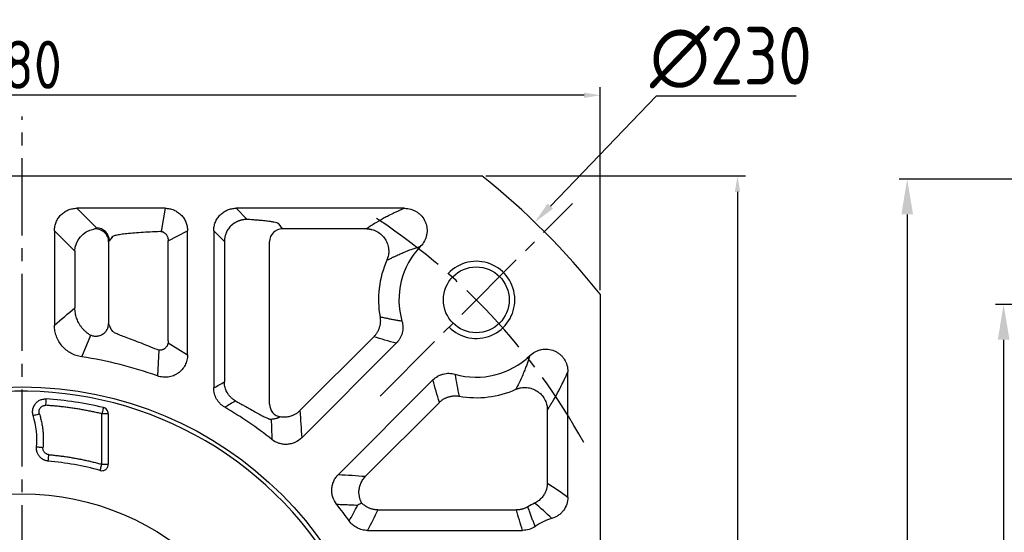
# Model space of a CAD drawing. Header units: millimetres. Extents: x 2152 to 3183, y 256 to 984.
# Tile 8 of 15: x 2353 to 2506, y 738 to 818. Entities that reach past the tile are written whole.
import ezdxf

# ---------------------------------------------------------------- set-up
doc = ezdxf.new("R2010")
doc.units = ezdxf.units.MM
doc.linetypes.add('点画线', pattern=[18, 12, -2, 2, -2])
for name, color, linetype in [('6文字层', 3, 'Continuous'), ('7中心线层', 7, '点画线'), ('标注线', 7, 'Continuous')]:
    doc.layers.add(name, color=color, linetype=linetype)
doc.layers.add('粗实线', color=7, linetype='Continuous', lineweight=40)
doc.layers.add('细实线', color=211, linetype='Continuous', lineweight=18)
doc.styles.add('工程字', font='gbenor.shx', dxfattribs={"bigfont": 'gbcbig.shx'})
doc.dimstyles.new('ISO-25', dxfattribs={"dimtxt": 2.5, "dimasz": 2.5, "dimexe": 1.25, "dimexo": 0.625, "dimtad": 1, "dimtxsty": 'Standard', "dimcen": 2.5, "dimadec": 0, "dimazin": 0, "dimtfac": 1, "dimtmove": 0, "dimatfit": 3, "dimfxl": 1, "dimarcsym": 0})
doc.dimstyles.new('ISO-25-1', dxfattribs={"dimtxt": 9, "dimasz": 3.5, "dimexe": 1.25, "dimexo": 1, "dimgap": 1.5, "dimtad": 1, "dimtoh": 1, "dimtxsty": '工程字', "dimcen": 2, "dimadec": 0, "dimazin": 0, "dimtfac": 1, "dimtmove": 0, "dimatfit": 3, "dimfxl": 1, "dimarcsym": 0})

# ---------------------------------------------------------------- blocks, each defined once
blk = doc.blocks.new('*D9')
at = {"layer": 'Defpoints', "color": 0}
for p in [(2592.12, 773.84), (2506.35, 633.84), (2592.12, 633.84)]:
    blk.add_point(p, dxfattribs=at)
at = {"layer": '标注线', "color": 0, "lineweight": -2}
for p, q in [((2591.5, 773.84), (2505.1, 773.84)), ((2506.35, 768.34), (2506.35, 639.34)), ((2591.5, 633.84), (2505.1, 633.84))]:
    blk.add_line(p, q, dxfattribs=at)
at = {"layer": '标注线', "color": 0}
for points in [[(2507.27, 768.34), (2505.44, 768.34), (2506.35, 773.84)], [(2505.44, 639.34), (2507.27, 639.34), (2506.35, 633.84)]]:
    blk.add_solid(points, dxfattribs=at)
at = {"layer": '标注线', "color": 0, "insert": (2500.6, 703.84), "char_height": 8.5, "attachment_point": 5, "rotation": 90}
blk.add_mtext('%%C140h7', dxfattribs=at)
blk = doc.blocks.new('*D10')
at = {"layer": 'Defpoints', "color": 0}
for p in [(2607.52, 793.34), (2491.34, 614.34), (2607.52, 614.34)]:
    blk.add_point(p, dxfattribs=at)
at = {"layer": '标注线', "color": 0, "lineweight": -2}
for p, q in [((2606.9, 793.34), (2490.09, 793.34)), ((2491.34, 787.84), (2491.34, 619.84)), ((2606.9, 614.34), (2490.09, 614.34))]:
    blk.add_line(p, q, dxfattribs=at)
at = {"layer": '标注线', "color": 0}
for points in [[(2492.26, 787.84), (2490.43, 787.84), (2491.34, 793.34)], [(2490.43, 619.84), (2492.26, 619.84), (2491.34, 614.34)]]:
    blk.add_solid(points, dxfattribs=at)
at = {"layer": '标注线', "color": 0, "insert": (2485.59, 703.84), "char_height": 8.5, "attachment_point": 5, "rotation": 90}
blk.add_mtext('%%C179', dxfattribs=at)
blk = doc.blocks.new('*D34')
at = {"layer": '6文字层', "color": 0, "lineweight": -2}
for p, q in [((2425.76, 793.84), (2466.17, 793.84)), ((2464.92, 791.34), (2464.92, 616.34)), ((2425.76, 613.84), (2466.17, 613.84))]:
    blk.add_line(p, q, dxfattribs=at)
at = {"layer": '6文字层', "color": 0}
for points in [[(2465.34, 791.34), (2464.5, 791.34), (2464.92, 793.84)], [(2464.5, 616.34), (2465.34, 616.34), (2464.92, 613.84)]]:
    blk.add_solid(points, dxfattribs=at)
at = {"layer": 'Defpoints', "color": 0}
for p in [(2425.13, 793.84), (2425.13, 613.84), (2464.92, 613.84)]:
    blk.add_point(p, dxfattribs=at)
at = {"layer": '6文字层', "color": 0, "insert": (2460.17, 703.84), "char_height": 7.5, "attachment_point": 5, "rotation": 90, "style": '工程字'}
blk.add_mtext('180', dxfattribs=at)
blk = doc.blocks.new('*D36')
at = {"layer": '6文字层', "color": 0, "lineweight": -2}
for p, q in [((2353.54, 701.84), (2353.54, 705.84)), ((2351.54, 703.84), (2355.54, 703.84)), ((2244.71, 612.22), (2274.36, 637.18)), ((2222.95, 612.22), (2244.71, 612.22))]:
    blk.add_line(p, q, dxfattribs=at)
at = {"layer": '6文字层', "color": 0}
blk.add_solid([(2274.74, 636.74), (2273.99, 637.63), (2277.04, 639.44)], dxfattribs=at)
at = {"layer": 'Defpoints', "color": 0}
for p in [(2430.05, 768.24), (2277.04, 639.44)]:
    blk.add_point(p, dxfattribs=at)
at = {"layer": '6文字层', "color": 0, "insert": (2233.08, 618.22), "char_height": 9, "attachment_point": 5, "style": '工程字'}
blk.add_mtext('∅200', dxfattribs=at)
blk = doc.blocks.new('*D37')
at = {"layer": '6文字层', "color": 0, "lineweight": -2}
for p, q in [((2452.27, 806.26), (2435.79, 789.15)), ((2474.03, 806.26), (2452.27, 806.26)), ((2353.54, 701.84), (2353.54, 705.84)), ((2351.54, 703.84), (2355.54, 703.84))]:
    blk.add_line(p, q, dxfattribs=at)
at = {"layer": '6文字层', "color": 0}
blk.add_solid([(2435.37, 789.56), (2436.21, 788.75), (2433.36, 786.63)], dxfattribs=at)
at = {"layer": 'Defpoints', "color": 0}
for p in [(2433.36, 786.63), (2273.73, 621.04)]:
    blk.add_point(p, dxfattribs=at)
at = {"layer": '6文字层', "color": 0, "lineweight": 25, "insert": (2463.9, 812.26), "char_height": 9, "attachment_point": 5, "style": '工程字'}
blk.add_mtext('∅230{}{{\\H0.7x;}{}}', dxfattribs=at)
blk = doc.blocks.new('*D38')
at = {"layer": '6文字层', "color": 0, "lineweight": -2}
for p, q in [((2263.54, 776.05), (2263.54, 807.65)), ((2441.04, 806.4), (2266.04, 806.4)), ((2443.54, 776.05), (2443.54, 807.65))]:
    blk.add_line(p, q, dxfattribs=at)
at = {"layer": '6文字层', "color": 0}
for points in [[(2266.04, 806.82), (2266.04, 805.98), (2263.54, 806.4)], [(2441.04, 805.98), (2441.04, 806.82), (2443.54, 806.4)]]:
    blk.add_solid(points, dxfattribs=at)
at = {"layer": 'Defpoints', "color": 0}
for p in [(2263.54, 806.4), (2263.54, 775.43), (2443.54, 775.43)]:
    blk.add_point(p, dxfattribs=at)
at = {"layer": '6文字层', "color": 0, "insert": (2353.54, 811.15), "char_height": 7.5, "attachment_point": 5, "style": '工程字'}
blk.add_mtext('180', dxfattribs=at)
blk = doc.blocks.new('*D39')
at = {"layer": '6文字层', "color": 0, "lineweight": -2}
for p, q in [((2439.68, 617.7), (2441.92, 615.46)), ((2353.54, 603.96), (2353.54, 578.85))]:
    blk.add_line(p, q, dxfattribs=at)
blk.add_arc((2353.54, 703.84), 123.74, 271.1576, 313.8424, dxfattribs=at)
at = {"layer": '6文字层', "color": 0}
for points in [[(2439.55, 614.29), (2438.96, 614.89), (2441.04, 616.34)], [(2356.04, 580.54), (2356.05, 579.71), (2353.54, 580.1)]]:
    blk.add_solid(points, dxfattribs=at)
at = {"layer": 'Defpoints', "color": 0}
for p in [(2353.54, 803.08), (2409.27, 648.11), (2439.24, 618.14), (2353.54, 604.59), (2385.57, 584.31)]:
    blk.add_point(p, dxfattribs=at)
at = {"layer": '6文字层', "color": 0, "insert": (2399.08, 593.9), "char_height": 7.5, "attachment_point": 5, "rotation": 22.5}
blk.add_mtext('45%%d', dxfattribs=at)

msp = doc.modelspace()

# ---------------------------------------------------------------- linework, layer by layer
at = {"layer": '7中心线层'}
for p, q in [((2353.544, 604.589), (2353.544, 803.085)), ((2409.266, 759.56), (2439.242, 789.536))]:
    msp.add_line(p, q, dxfattribs=at)
msp.add_arc((2353.544, 703.837), 100, 29.00938, 57.16736, dxfattribs=at)
at = {"layer": '标注线'}
for p, q in [((2375.809, 788.802), (2375.21, 785.205)), ((2376.296, 783.761), (2379.3, 785.311)), ((2362.826, 765.679), (2364.23, 769.046)), ((2374.855, 766.727), (2374.631, 762.709)), ((2376.271, 767.873), (2379.3, 765.996))]:
    msp.add_line(p, q, dxfattribs=at)
at = {"layer": '粗实线', "color": 0, "lineweight": 30}
for p, q in [((2281.955, 793.837), (2425.133, 793.837)), ((2443.544, 775.426), (2443.544, 632.248))]:
    msp.add_line(p, q, dxfattribs=at)
for centre, radius in [((2424.254, 774.548), 5.125), ((2353.544, 703.837), 57.15), ((2353.544, 703.837), 40.5)]:
    msp.add_circle(centre, radius, dxfattribs=at)
for radius, start, end in [(115, 38.49995, 51.50005), (56.5, 35.80097, 99.19903)]:
    msp.add_arc((2353.544, 703.837), radius, start, end, dxfattribs=at)
at = {"layer": '细实线', "color": 0, "lineweight": -3}
for p, q in [((2375.809, 788.802), (2362.07, 788.802)), ((2362.07, 788.802), (2365.122, 785.751)), ((2413.066, 788.802), (2386.861, 788.802)), ((2386.861, 788.802), (2388.607, 787.056)), ((2358.578, 785.311), (2358.578, 770.612)), ((2358.578, 785.311), (2361.77, 782.119)), ((2379.3, 765.996), (2379.3, 785.311)), ((2383.37, 785.311), (2383.37, 760.841)), ((2383.37, 785.311), (2385.035, 783.646)), ((2394.07, 785.611), (2393.544, 786.314)), ((2407.136, 785.611), (2394.07, 785.611)), ((2367.014, 783.596), (2367.014, 770.871)), ((2367.544, 784.319), (2367.119, 783.756)), ((2367.544, 784.319), (2367.689, 784.458)), ((2376.296, 768.16), (2376.296, 783.761)), ((2385.035, 783.646), (2385.035, 761.788)), ((2392.073, 758.294), (2392.073, 783.616)), ((2361.77, 782.119), (2361.77, 773.306)), ((2367.668, 769.609), (2367.544, 769.772)), ((2396.788, 757.301), (2408.297, 768.81)), ((2397.074, 753.074), (2411.803, 767.802)), ((2417.509, 762.096), (2402.78, 747.367)), ((2438.509, 743.842), (2438.509, 763.358)), ((2418.517, 758.591), (2407.008, 747.081)), ((2435.317, 746.034), (2435.317, 757.43)), ((2366.964, 756.819), (2365.966, 756.819)), ((2365.966, 748.955), (2365.966, 756.819)), ((2366.964, 756.819), (2366.964, 748.955)), ((2365.966, 748.955), (2366.964, 748.955)), ((2408.934, 741.855), (2430.512, 741.855)), ((2407.314, 738.663), (2431.443, 738.663))]:
    msp.add_line(p, q, dxfattribs=at)
at = {"layer": '细实线', "color": 0, "lineweight": -3, "flags": 128}
for points in [[(2357.245, 758.13), (2357.258, 758.322), (2357.271, 758.506), (2357.282, 758.676), (2357.292, 758.826), (2357.301, 758.95), (2357.307, 759.044), (2357.311, 759.104), (2357.313, 759.127)], [(2366.194, 757.793), (2366.189, 757.77), (2366.175, 757.711), (2366.153, 757.62), (2366.125, 757.499), (2366.091, 757.352), (2366.052, 757.186), (2366.01, 757.006), (2365.966, 756.819)], [(2355.269, 756.536), (2355.293, 756.544), (2355.351, 756.562), (2355.441, 756.59), (2355.56, 756.627), (2355.703, 756.672), (2355.865, 756.723), (2356.041, 756.778), (2356.223, 756.835)], [(2356.794, 751.532), (2356.604, 751.549), (2356.421, 751.566), (2356.251, 751.581), (2356.102, 751.594), (2355.978, 751.605), (2355.884, 751.613), (2355.823, 751.619), (2355.798, 751.621)], [(2357.612, 749.453), (2357.614, 749.478), (2357.619, 749.539), (2357.628, 749.633), (2357.639, 749.757), (2357.652, 749.906), (2357.667, 750.075), (2357.684, 750.259), (2357.701, 750.449)], [(2365.7, 747.991), (2365.707, 748.015), (2365.723, 748.074), (2365.748, 748.165), (2365.781, 748.285), (2365.821, 748.43), (2365.866, 748.594), (2365.915, 748.771), (2365.966, 748.955)]]:
    msp.add_lwpolyline(points, dxfattribs=at)
at = {"layer": '细实线', "color": 0, "lineweight": -3}
for centre, radius, start, end in [((2365.114, 783.746), 2.005, 0.27517, 89.7861), ((2394.078, 783.606), 2.005, 90.21388, 179.72485), ((2424.254, 774.548), 12.035, 136.11349, 196.0261), ((2424.254, 774.548), 15.226, 156.13994, 190.08417), ((2353.544, 703.837), 62.535, 70.29282, 81.46387), ((2424.254, 774.548), 12.035, 253.97395, 313.88093), ((2424.254, 774.548), 15.226, 259.91587, 293.86008), ((2353.544, 703.837), 55.419, 76.80485, 86.10001), ((2353.544, 703.837), 62.535, 51.54529, 59.69465), ((2343.148, 752.745), 12.7, 354.92372, 17.37087), ((2353.544, 703.837), 45.797, 74.60627, 84.90376), ((2353.544, 703.837), 62.535, 35.47416, 38.45471), ((2438.544, 731.837), 12.226, 115.25676, 120.75302), ((2438.544, 731.837), 9.035, 106.2818, 124.56113)]:
    msp.add_arc(centre, radius, start, end, dxfattribs=at)
at = {"layer": '细实线', "color": 0, "lineweight": -2}
msp.add_arc((2424.254, 774.548), 6, 225.00006, 136.71913, dxfattribs=at)
at = {"layer": '细实线', "color": 0, "lineweight": -3}
for points, knots in [([(2358.578, 785.311), (2358.578, 785.542), (2358.6, 785.769), (2358.688, 786.215), (2358.754, 786.437), (2358.928, 786.86), (2359.035, 787.061), (2359.288, 787.441), (2359.435, 787.621), (2359.758, 787.944), (2359.933, 788.088), (2360.315, 788.343), (2360.519, 788.452), (2360.939, 788.625), (2361.159, 788.692), (2361.611, 788.781), (2361.839, 788.803), (2362.07, 788.802)], [0, 0, 0, 0, 0.125, 0.125, 0.25, 0.25, 0.375, 0.375, 0.5, 0.5, 0.625, 0.625, 0.75, 0.75, 0.875, 0.875, 1, 1, 1, 1]), ([(2375.809, 788.802), (2376.039, 788.803), (2376.266, 788.781), (2376.713, 788.693), (2376.935, 788.627), (2377.358, 788.453), (2377.559, 788.346), (2377.939, 788.093), (2378.119, 787.946), (2378.441, 787.623), (2378.586, 787.447), (2378.841, 787.066), (2378.949, 786.862), (2379.123, 786.441), (2379.189, 786.221), (2379.278, 785.77), (2379.3, 785.542), (2379.3, 785.311)], [0, 0, 0, 0, 0.125, 0.125, 0.25, 0.25, 0.375, 0.375, 0.5, 0.5, 0.625, 0.625, 0.75, 0.75, 0.875, 0.875, 1, 1, 1, 1]), ([(2383.37, 785.311), (2383.369, 785.542), (2383.391, 785.769), (2383.479, 786.215), (2383.545, 786.437), (2383.719, 786.86), (2383.826, 787.061), (2384.079, 787.441), (2384.226, 787.621), (2384.549, 787.944), (2384.725, 788.088), (2385.106, 788.343), (2385.31, 788.452), (2385.731, 788.625), (2385.951, 788.692), (2386.402, 788.781), (2386.63, 788.803), (2386.861, 788.802)], [0, 0, 0, 0, 0.125, 0.125, 0.25, 0.25, 0.375, 0.375, 0.5, 0.5, 0.625, 0.625, 0.75, 0.75, 0.875, 0.875, 1, 1, 1, 1]), ([(2413.066, 788.803), (2412.952, 788.754), (2412.698, 788.646), (2412.29, 788.464), (2411.819, 788.248), (2411.17, 787.938), (2410.48, 787.588), (2409.49, 787.056), (2408.579, 786.523), (2407.722, 785.99), (2407.31, 785.723), (2407.136, 785.611)], [0, 0, 0, 0, 0.0458859, 0.1028451, 0.1708812, 0.2499978, 0.3949893, 0.4999833, 0.7499879, 0.8946703, 1, 1, 1, 1]), ([(2413.066, 788.802), (2413.411, 788.804), (2413.748, 788.757), (2414.242, 788.615), (2414.405, 788.555), (2414.716, 788.414), (2414.865, 788.333), (2415.152, 788.149), (2415.291, 788.045), (2415.55, 787.819), (2415.67, 787.698), (2416, 787.308), (2416.184, 787.01), (2416.385, 786.54), (2416.44, 786.378), (2416.525, 786.046), (2416.556, 785.875), (2416.59, 785.535), (2416.595, 785.365), (2416.579, 785.023), (2416.558, 784.851), (2416.491, 784.514), (2416.446, 784.35), (2416.331, 784.029), (2416.262, 783.871), (2416.021, 783.414), (2415.821, 783.139), (2415.581, 782.891)], [0, 0, 0, 0, 0.125, 0.125, 0.1875, 0.1875, 0.25, 0.25, 0.3125, 0.3125, 0.375, 0.375, 0.5, 0.5, 0.5625, 0.5625, 0.625, 0.625, 0.6875, 0.6875, 0.75, 0.75, 0.8125, 0.8125, 0.875, 0.875, 1, 1, 1, 1]), ([(2388.607, 787.056), (2388.542, 787.057), (2388.412, 787.058), (2388.221, 787.046), (2388.036, 787.026), (2387.858, 786.998), (2387.688, 786.962), (2387.527, 786.919), (2387.374, 786.872), (2387.23, 786.82), (2387.096, 786.765), (2386.971, 786.708), (2386.855, 786.649), (2386.749, 786.591), (2386.651, 786.532), (2386.563, 786.476), (2386.483, 786.421), (2386.412, 786.37), (2386.35, 786.322), (2386.296, 786.279), (2386.249, 786.241), (2386.211, 786.208), (2386.181, 786.182), (2386.158, 786.161), (2386.143, 786.147), (2385.969, 785.986), (2385.662, 785.634), (2385.393, 785.165), (2385.214, 784.73), (2385.123, 784.422), (2385.065, 784.101), (2385.04, 783.866), (2385.036, 783.717), (2385.035, 783.646)], [0, 0, 0, 0, 0.0368147, 0.0726238, 0.1073269, 0.1408423, 0.1731034, 0.2040563, 0.2336563, 0.2618654, 0.2886505, 0.3139809, 0.3378276, 0.3601617, 0.380954, 0.4001749, 0.417794, 0.4337809, 0.4481054, 0.460738, 0.4716481, 0.4808076, 0.4881954, 0.4937948, 0.4975938, 0.4995841, 0.6224357, 0.7493627, 0.788593, 0.8744761, 0.920475, 0.9623357, 1, 1, 1, 1]), ([(2393.544, 786.314), (2393.542, 786.323), (2393.539, 786.343), (2393.514, 786.377), (2393.463, 786.419), (2393.368, 786.468), (2393.17, 786.541), (2392.817, 786.628), (2392.26, 786.723), (2391.57, 786.815), (2390.816, 786.893), (2390.077, 786.956), (2389.511, 786.998), (2389.031, 787.031), (2388.735, 787.048), (2388.607, 787.056)], [0, 0, 0, 0, 0.0313965, 0.0718539, 0.121333, 0.1798007, 0.2472356, 0.3854503, 0.5001951, 0.6140964, 0.7530526, 0.8344837, 0.9028155, 0.9580087, 1, 1, 1, 1]), ([(2367.014, 783.596), (2367.013, 783.848), (2366.962, 784.125), (2366.726, 784.658), (2366.54, 784.913), (2366.071, 785.31), (2365.79, 785.452), (2365.224, 785.597), (2364.942, 785.602), (2364.692, 785.563)], [0, 0, 0, 0, 0.25, 0.25, 0.5, 0.5, 0.75, 0.75, 1, 1, 1, 1]), ([(2367.689, 784.458), (2367.696, 784.466), (2367.738, 784.513), (2367.987, 784.584), (2368.337, 784.67), (2368.709, 784.739), (2369.119, 784.803), (2369.751, 784.885), (2370.688, 784.982), (2372.017, 785.081), (2373.447, 785.163), (2374.478, 785.201), (2374.982, 785.22)], [0, 0, 0, 0, 0.0239919, 0.1398503, 0.218592, 0.2933947, 0.3642584, 0.4311836, 0.5821437, 0.7272598, 0.8665416, 1, 1, 1, 1]), ([(2374.982, 785.22), (2375.009, 785.221), (2375.068, 785.222), (2375.168, 785.213), (2375.289, 785.192), (2375.425, 785.151), (2375.635, 785.057), (2375.846, 784.898), (2376.028, 784.674), (2376.146, 784.47), (2376.231, 784.246), (2376.287, 784.007), (2376.293, 783.843), (2376.296, 783.761)], [0, 0, 0, 0, 0.0383765, 0.0859562, 0.1429006, 0.2129994, 0.2855357, 0.4652536, 0.5706482, 0.675074, 0.7819415, 0.8904795, 1, 1, 1, 1]), ([(2407.136, 785.611), (2407.191, 785.61), (2407.303, 785.608), (2407.471, 785.595), (2407.643, 785.573), (2407.818, 785.542), (2408.063, 785.486), (2408.396, 785.38), (2408.925, 785.136), (2409.526, 784.703), (2410.083, 784.039), (2410.465, 783.261), (2410.61, 782.579), (2410.627, 782.056), (2410.605, 781.71), (2410.548, 781.366), (2410.459, 781.029), (2410.372, 780.814), (2410.329, 780.707)], [0, 0, 0, 0, 0.0239044, 0.0483979, 0.073473, 0.0991189, 0.1253215, 0.1825106, 0.2502544, 0.3775212, 0.4998642, 0.6223631, 0.7494739, 0.7988721, 0.849003, 0.899487, 0.9499425, 1, 1, 1, 1]), ([(2410.329, 780.707), (2410.488, 780.789), (2410.792, 780.945), (2411.242, 781.166), (2411.661, 781.365), (2412.047, 781.543), (2412.399, 781.699), (2412.714, 781.835), (2413.156, 782.021), (2413.72, 782.247), (2414.407, 782.501), (2415.015, 782.712), (2415.405, 782.835), (2415.581, 782.891)], [0, 0, 0, 0, 0.1041735, 0.1998051, 0.286898, 0.3654557, 0.4354822, 0.496981, 0.5499569, 0.6903652, 0.8121691, 0.9153725, 1, 1, 1, 1]), ([(2363.859, 769.25), (2363.802, 769.292), (2363.687, 769.376), (2363.522, 769.511), (2363.362, 769.654), (2363.208, 769.804), (2363.059, 769.961), (2362.918, 770.124), (2362.783, 770.294), (2362.656, 770.469), (2362.537, 770.65), (2362.426, 770.835), (2362.298, 771.071), (2362.16, 771.365), (2362.024, 771.724), (2361.914, 772.101), (2361.833, 772.494), (2361.78, 772.897), (2361.774, 773.169), (2361.77, 773.306)], [0, 0, 0, 0, 0.0447969, 0.0898483, 0.1351151, 0.1805572, 0.2261334, 0.2718018, 0.3175199, 0.363245, 0.4089344, 0.4545455, 0.5000363, 0.5788151, 0.6598977, 0.7429451, 0.8275829, 0.9134086, 1, 1, 1, 1]), ([(2409.263, 771.882), (2409.273, 771.819), (2409.293, 771.693), (2409.311, 771.501), (2409.318, 771.306), (2409.314, 771.109), (2409.299, 770.912), (2409.273, 770.715), (2409.235, 770.518), (2409.186, 770.324), (2409.126, 770.132), (2409.055, 769.945), (2408.973, 769.762), (2408.882, 769.585), (2408.781, 769.415), (2408.672, 769.251), (2408.554, 769.096), (2408.43, 768.948), (2408.341, 768.856), (2408.297, 768.81)], [0, 0, 0, 0, 0.0569585, 0.1145953, 0.1728333, 0.23159, 0.2907781, 0.3503061, 0.4100796, 0.4700014, 0.5299731, 0.5898956, 0.6496705, 0.7092007, 0.7683916, 0.8271518, 0.8853941, 0.9430358, 1, 1, 1, 1]), ([(2412.687, 771.225), (2412.509, 771.253), (2412.146, 771.309), (2411.596, 771.404), (2411.032, 771.508), (2410.454, 771.622), (2409.862, 771.746), (2409.465, 771.836), (2409.263, 771.882)], [0, 0, 0, 0, 0.1546811, 0.3141565, 0.4784262, 0.6474901, 0.821348, 1, 1, 1, 1]), ([(2412.687, 771.225), (2412.774, 770.926), (2412.819, 770.621), (2412.825, 770.158), (2412.817, 770.001), (2412.781, 769.694), (2412.752, 769.543), (2412.637, 769.096), (2412.518, 768.804), (2412.212, 768.27), (2412.024, 768.023), (2411.803, 767.802)], [0, 0, 0, 0, 0.25, 0.25, 0.375, 0.375, 0.5, 0.5, 0.75, 0.75, 1, 1, 1, 1]), ([(2362.826, 765.679), (2362.531, 765.723), (2362.241, 765.793), (2361.677, 765.984), (2361.403, 766.105), (2360.888, 766.39), (2360.645, 766.554), (2360.187, 766.926), (2359.972, 767.135), (2359.589, 767.581), (2359.418, 767.82), (2359.118, 768.329), (2358.99, 768.599), (2358.786, 769.15), (2358.709, 769.434), (2358.604, 770.017), (2358.578, 770.314), (2358.578, 770.612)], [0, 0, 0, 0, 0.125, 0.125, 0.25, 0.25, 0.375, 0.375, 0.5, 0.5, 0.625, 0.625, 0.75, 0.75, 0.875, 0.875, 1, 1, 1, 1]), ([(2363.859, 769.25), (2363.979, 769.166), (2364.117, 769.09), (2364.428, 768.968), (2364.6, 768.924), (2364.968, 768.884), (2365.162, 768.889), (2365.552, 768.958), (2365.746, 769.023), (2366.105, 769.208), (2366.271, 769.328), (2366.554, 769.603), (2366.671, 769.758), (2366.851, 770.08), (2366.914, 770.246), (2366.995, 770.568), (2367.013, 770.725), (2367.014, 770.871)], [0, 0, 0, 0, 0.125, 0.125, 0.25, 0.25, 0.375, 0.375, 0.5, 0.5, 0.625, 0.625, 0.75, 0.75, 0.875, 0.875, 1, 1, 1, 1]), ([(2367.531, 769.789), (2367.509, 769.822), (2367.466, 769.89), (2367.401, 770.002), (2367.337, 770.122), (2367.279, 770.236), (2367.215, 770.373), (2367.147, 770.527), (2367.075, 770.705), (2367.032, 770.822), (2367.014, 770.871)], [0, 0, 0, 0, 0.1249782, 0.2499782, 0.3749905, 0.5000069, 0.5810094, 0.7500059, 0.8949883, 1, 1, 1, 1]), ([(2367.544, 769.772), (2367.542, 769.774), (2367.537, 769.778), (2367.533, 769.785), (2367.531, 769.789)], [0, 0, 0, 0, 0.4167706, 1, 1, 1, 1]), ([(2374.578, 766.806), (2373.61, 767.193), (2372.15, 767.776), (2370.529, 768.381), (2369.48, 768.777), (2368.631, 769.111), (2368.034, 769.383), (2367.714, 769.548), (2367.67, 769.606), (2367.668, 769.609)], [0, 0, 0, 0, 0.2818542, 0.4249744, 0.5696105, 0.7096663, 0.8508563, 0.9933238, 1, 1, 1, 1]), ([(2376.296, 768.16), (2376.295, 768.122), (2376.294, 768.045), (2376.282, 767.932), (2376.263, 767.821), (2376.236, 767.712), (2376.203, 767.606), (2376.163, 767.5), (2376.098, 767.366), (2376.009, 767.224), (2375.892, 767.085), (2375.806, 767.006), (2375.745, 766.957), (2375.703, 766.925), (2375.633, 766.879), (2375.534, 766.824), (2375.402, 766.769), (2375.237, 766.726), (2375.039, 766.707), (2374.812, 766.725), (2374.659, 766.777), (2374.578, 766.806)], [0, 0, 0, 0, 0.0425307, 0.0847242, 0.1266025, 0.1681743, 0.2094386, 0.2503874, 0.2947795, 0.375456, 0.4386482, 0.5007932, 0.5083588, 0.528495, 0.560896, 0.6050781, 0.6606963, 0.7276473, 0.8061485, 0.8967054, 1, 1, 1, 1]), ([(2432.596, 765.873), (2432.844, 766.113), (2433.119, 766.314), (2433.573, 766.554), (2433.732, 766.624), (2434.054, 766.738), (2434.218, 766.784), (2434.553, 766.85), (2434.724, 766.872), (2435.068, 766.889), (2435.239, 766.884), (2435.747, 766.833), (2436.086, 766.746), (2436.557, 766.546), (2436.709, 766.468), (2437.002, 766.288), (2437.142, 766.185), (2437.403, 765.964), (2437.524, 765.845), (2437.75, 765.587), (2437.854, 765.448), (2438.132, 765.015), (2438.273, 764.702), (2438.464, 764.041), (2438.51, 763.703), (2438.509, 763.358)], [0, 0, 0, 0, 0.125, 0.125, 0.1875, 0.1875, 0.25, 0.25, 0.3125, 0.3125, 0.375, 0.375, 0.5, 0.5, 0.5625, 0.5625, 0.625, 0.625, 0.6875, 0.6875, 0.75, 0.75, 0.875, 0.875, 1, 1, 1, 1]), ([(2379.3, 765.996), (2379.301, 765.715), (2379.268, 765.439), (2379.139, 764.897), (2379.041, 764.631), (2378.788, 764.137), (2378.631, 763.903), (2378.263, 763.48), (2378.057, 763.294), (2377.714, 763.052), (2377.594, 762.978), (2377.348, 762.846), (2377.222, 762.787), (2376.834, 762.636), (2376.559, 762.565), (2376.006, 762.493), (2375.728, 762.489), (2375.169, 762.55), (2374.896, 762.614), (2374.631, 762.709)], [0, 0, 0, 0, 0.125, 0.125, 0.25, 0.25, 0.375, 0.375, 0.5, 0.5, 0.5625, 0.5625, 0.625, 0.625, 0.75, 0.75, 0.875, 0.875, 1, 1, 1, 1]), ([(2432.597, 765.873), (2432.563, 765.767), (2432.496, 765.551), (2432.39, 765.234), (2432.281, 764.914), (2432.167, 764.593), (2432.048, 764.271), (2431.924, 763.947), (2431.795, 763.621), (2431.584, 763.102), (2431.277, 762.393), (2430.861, 761.5), (2430.566, 760.921), (2430.413, 760.623)], [0, 0, 0, 0, 0.050936, 0.1033911, 0.1573661, 0.2128616, 0.2698779, 0.3284157, 0.3884753, 0.450057, 0.6219123, 0.805225, 1, 1, 1, 1]), ([(2417.509, 762.096), (2417.729, 762.317), (2417.974, 762.504), (2418.376, 762.734), (2418.517, 762.803), (2418.803, 762.92), (2418.949, 762.968), (2419.396, 763.084), (2419.709, 763.121), (2420.324, 763.112), (2420.632, 763.067), (2420.932, 762.981)], [0, 0, 0, 0, 0.25, 0.25, 0.375, 0.375, 0.5, 0.5, 0.75, 0.75, 1, 1, 1, 1]), ([(2435.317, 757.43), (2435.388, 757.538), (2435.547, 757.783), (2435.813, 758.203), (2436.276, 758.952), (2436.762, 759.784), (2437.294, 760.773), (2437.669, 761.512), (2438.02, 762.251), (2438.285, 762.837), (2438.441, 763.2), (2438.509, 763.358)], [0, 0, 0, 0, 0.065854, 0.1491911, 0.2500123, 0.5000169, 0.6050448, 0.7500024, 0.8525939, 0.9359237, 1, 1, 1, 1]), ([(2385.099, 757.826), (2384.835, 757.981), (2384.596, 758.166), (2384.275, 758.488), (2384.174, 758.604), (2383.99, 758.846), (2383.906, 758.972), (2383.681, 759.365), (2383.563, 759.651), (2383.409, 760.236), (2383.369, 760.535), (2383.37, 760.841)], [0, 0, 0, 0, 0.25, 0.25, 0.375, 0.375, 0.5, 0.5, 0.75, 0.75, 1, 1, 1, 1]), ([(2386.757, 758.82), (2386.704, 758.852), (2386.597, 758.916), (2386.445, 759.022), (2386.299, 759.135), (2386.16, 759.254), (2386.03, 759.379), (2385.908, 759.508), (2385.794, 759.642), (2385.689, 759.779), (2385.593, 759.919), (2385.47, 760.116), (2385.333, 760.381), (2385.2, 760.721), (2385.105, 761.072), (2385.046, 761.429), (2385.038, 761.669), (2385.035, 761.788)], [0, 0, 0, 0, 0.0530201, 0.1055654, 0.1575589, 0.2089257, 0.2595932, 0.3094929, 0.35856, 0.406735, 0.4539637, 0.5001979, 0.6008843, 0.7016552, 0.8020608, 0.9016516, 1, 1, 1, 1]), ([(2430.413, 760.623), (2430.457, 760.641), (2430.545, 760.678), (2430.681, 760.728), (2430.819, 760.772), (2431.005, 760.823), (2431.429, 760.912), (2432.114, 760.94), (2432.968, 760.758), (2433.746, 760.376), (2434.41, 759.818), (2434.833, 759.232), (2435.08, 758.705), (2435.201, 758.335), (2435.272, 757.998), (2435.31, 757.711), (2435.315, 757.522), (2435.317, 757.43)], [0, 0, 0, 0, 0.0205309, 0.0415011, 0.0629066, 0.0831419, 0.1255598, 0.2504065, 0.3774842, 0.500359, 0.6225256, 0.7497298, 0.8101816, 0.8747161, 0.9180617, 0.9598395, 1, 1, 1, 1]), ([(2355.269, 756.536), (2355.255, 756.583), (2355.228, 756.678), (2355.201, 756.823), (2355.183, 756.97), (2355.176, 757.117), (2355.181, 757.264), (2355.196, 757.409), (2355.221, 757.551), (2355.255, 757.688), (2355.299, 757.82), (2355.349, 757.945), (2355.406, 758.063), (2355.469, 758.173), (2355.536, 758.275), (2355.62, 758.39), (2355.733, 758.519), (2355.885, 758.663), (2356.066, 758.8), (2356.277, 758.923), (2356.513, 759.024), (2356.77, 759.096), (2357.039, 759.135), (2357.222, 759.13), (2357.313, 759.127)], [0, 0, 0, 0, 0.0377902, 0.0758486, 0.1140265, 0.1521694, 0.1901209, 0.2277251, 0.2648301, 0.3012906, 0.3369709, 0.3717466, 0.4055059, 0.4381514, 0.4695995, 0.4997815, 0.5484105, 0.6022814, 0.6609762, 0.7238946, 0.7902524, 0.8591036, 0.9293881, 1, 1, 1, 1]), ([(2386.757, 758.82), (2386.479, 758.655), (2385.926, 758.326), (2385.374, 757.992), (2385.099, 757.826)], [0, 0, 0, 0, 0.5029553, 1, 1, 1, 1]), ([(2386.757, 758.82), (2386.853, 758.768), (2387.045, 758.663), (2387.326, 758.51), (2387.601, 758.358), (2387.869, 758.21), (2388.13, 758.065), (2388.385, 757.923), (2388.634, 757.784), (2389.121, 757.511), (2389.799, 757.13), (2390.589, 756.691), (2391.247, 756.339), (2391.663, 756.138), (2391.912, 756.033), (2392.054, 755.981), (2392.168, 755.95), (2392.257, 755.938), (2392.294, 755.946), (2392.312, 755.951)], [0, 0, 0, 0, 0.0317788, 0.0634082, 0.0949079, 0.1262983, 0.1575995, 0.1888323, 0.2200171, 0.2511749, 0.3767149, 0.4998388, 0.624614, 0.7487441, 0.7997141, 0.8501812, 0.9002872, 0.9501775, 1, 1, 1, 1]), ([(2418.517, 758.591), (2418.563, 758.635), (2418.655, 758.724), (2418.802, 758.848), (2418.958, 758.965), (2419.121, 759.075), (2419.292, 759.175), (2419.469, 759.267), (2419.651, 759.348), (2419.839, 759.419), (2420.03, 759.479), (2420.225, 759.529), (2420.421, 759.566), (2420.618, 759.593), (2420.816, 759.608), (2421.013, 759.611), (2421.207, 759.604), (2421.399, 759.587), (2421.526, 759.567), (2421.588, 759.557)], [0, 0, 0, 0, 0.0569642, 0.114606, 0.1728483, 0.2316085, 0.2907995, 0.3503297, 0.4101046, 0.4700271, 0.5299988, 0.5899206, 0.649694, 0.7092221, 0.7684101, 0.8271668, 0.8854048, 0.9430415, 1, 1, 1, 1]), ([(2356.223, 756.835), (2356.214, 756.866), (2356.196, 756.928), (2356.182, 757.025), (2356.176, 757.122), (2356.18, 757.218), (2356.192, 757.314), (2356.218, 757.424), (2356.273, 757.576), (2356.425, 757.826), (2356.646, 757.998), (2356.87, 758.087), (2356.993, 758.119), (2357.128, 758.134), (2357.209, 758.131), (2357.245, 758.13)], [0, 0, 0, 0, 0.0504064, 0.1005856, 0.1506348, 0.2006208, 0.2505899, 0.298988, 0.3756646, 0.5007153, 0.7491484, 0.7893403, 0.8744975, 0.9448239, 1, 1, 1, 1]), ([(2365.966, 756.819), (2365.726, 756.875), (2365.248, 756.985), (2364.528, 757.138), (2363.806, 757.282), (2363.083, 757.415), (2362.358, 757.539), (2361.632, 757.654), (2360.905, 757.758), (2360.176, 757.852), (2359.445, 757.937), (2358.713, 758.012), (2357.98, 758.077), (2357.49, 758.112), (2357.245, 758.13)], [0, 0, 0, 0, 0.0834732, 0.1668701, 0.250206, 0.3334962, 0.4167557, 0.5, 0.5832443, 0.6665038, 0.749794, 0.8331299, 0.9165268, 1, 1, 1, 1]), ([(2366.964, 756.819), (2366.964, 756.923), (2366.948, 757.032), (2366.876, 757.246), (2366.82, 757.349), (2366.676, 757.531), (2366.588, 757.609), (2366.397, 757.728), (2366.295, 757.769), (2366.194, 757.793)], [0, 0, 0, 0, 0.25, 0.25, 0.5, 0.5, 0.75, 0.75, 1, 1, 1, 1]), ([(2392.073, 758.294), (2392.075, 757.833), (2392.244, 757.373), (2392.541, 757.019), (2392.843, 756.659), (2393.276, 756.41), (2393.739, 756.33)], [0.00782907, 0.00782907, 0.00782907, 0.00782907, 0.5, 0.5, 0.5, 1, 1, 1, 1]), ([(2396.788, 757.301), (2396.741, 757.256), (2396.648, 757.167), (2396.501, 757.043), (2396.348, 756.928), (2396.192, 756.823), (2396.032, 756.728), (2395.87, 756.643), (2395.708, 756.568), (2395.546, 756.502), (2395.332, 756.429), (2395.063, 756.356), (2394.734, 756.301), (2394.401, 756.278), (2394.067, 756.284), (2393.848, 756.315), (2393.739, 756.33)], [0, 0, 0, 0, 0.0584865, 0.1165397, 0.1740176, 0.2307826, 0.2867024, 0.3416518, 0.3955133, 0.4481786, 0.4995484, 0.5992627, 0.699617, 0.8001606, 0.9004377, 1, 1, 1, 1]), ([(2356.223, 756.835), (2356.26, 756.712), (2356.334, 756.467), (2356.433, 756.097), (2356.522, 755.724), (2356.6, 755.349), (2356.667, 754.972), (2356.724, 754.593), (2356.782, 754.117), (2356.83, 753.543), (2356.852, 752.873), (2356.844, 752.202), (2356.811, 751.756), (2356.794, 751.532)], [0, 0, 0, 0, 0.0715587, 0.1429813, 0.214324, 0.2856427, 0.3569937, 0.428433, 0.5000165, 0.6251438, 0.7499828, 0.8748346, 1, 1, 1, 1]), ([(2392.312, 755.951), (2392.336, 755.425), (2392.383, 754.382), (2392.417, 753.329), (2392.434, 752.808)], [0, 0, 0, 0, 0.5048522, 1, 1, 1, 1]), ([(2393.739, 756.33), (2393.689, 756.305), (2393.592, 756.256), (2393.45, 756.193), (2393.318, 756.14), (2393.195, 756.097), (2393.035, 756.047), (2392.843, 756.002), (2392.623, 755.969), (2392.483, 755.967), (2392.416, 755.965)], [0, 0, 0, 0, 0.1130631, 0.2195933, 0.3195903, 0.4130545, 0.4999869, 0.6818598, 0.8485293, 1, 1, 1, 1]), ([(2397.074, 753.074), (2396.773, 752.772), (2396.416, 752.526), (2395.834, 752.264), (2395.632, 752.195), (2395.222, 752.095), (2395.014, 752.064), (2394.593, 752.04), (2394.379, 752.048), (2393.961, 752.101), (2393.756, 752.146), (2393.151, 752.339), (2392.767, 752.543), (2392.434, 752.808)], [0, 0, 0, 0, 0.25, 0.25, 0.375, 0.375, 0.5, 0.5, 0.625, 0.625, 0.75, 0.75, 1, 1, 1, 1]), ([(2357.612, 749.453), (2357.566, 749.458), (2357.474, 749.468), (2357.339, 749.495), (2357.206, 749.531), (2357.076, 749.575), (2356.951, 749.628), (2356.832, 749.688), (2356.718, 749.755), (2356.611, 749.828), (2356.512, 749.906), (2356.419, 749.988), (2356.335, 750.072), (2356.23, 750.19), (2356.11, 750.352), (2355.986, 750.569), (2355.887, 750.811), (2355.82, 751.072), (2355.785, 751.345), (2355.794, 751.529), (2355.798, 751.621)], [0, 0, 0, 0, 0.0440142, 0.0880614, 0.1319944, 0.1756658, 0.2189304, 0.2616477, 0.3036844, 0.3449156, 0.385227, 0.4245158, 0.4626913, 0.4996755, 0.5750843, 0.6548785, 0.7382824, 0.8243418, 0.9119677, 1, 1, 1, 1]), ([(2357.701, 750.449), (2357.667, 750.453), (2357.59, 750.462), (2357.463, 750.496), (2357.3, 750.565), (2357.147, 750.67), (2357.016, 750.804), (2356.911, 750.953), (2356.831, 751.136), (2356.787, 751.338), (2356.792, 751.469), (2356.794, 751.532)], [0, 0, 0, 0, 0.0649154, 0.148325, 0.2498975, 0.4033162, 0.4995966, 0.6085534, 0.7493915, 0.8794922, 1, 1, 1, 1]), ([(2357.701, 750.449), (2357.934, 750.427), (2358.4, 750.383), (2359.097, 750.305), (2359.792, 750.217), (2360.486, 750.118), (2361.177, 750.009), (2361.867, 749.89), (2362.555, 749.76), (2363.241, 749.62), (2363.925, 749.47), (2364.608, 749.309), (2365.288, 749.138), (2365.74, 749.016), (2365.966, 748.955)], [0, 0, 0, 0, 0.083505, 0.1669165, 0.250253, 0.3335333, 0.416776, 0.5, 0.583224, 0.6664667, 0.749747, 0.8330835, 0.916495, 1, 1, 1, 1]), ([(2365.7, 747.991), (2365.828, 747.956), (2365.977, 747.944), (2366.283, 747.996), (2366.439, 748.061), (2366.701, 748.261), (2366.805, 748.394), (2366.936, 748.676), (2366.964, 748.822), (2366.964, 748.955)], [0, 0, 0, 0, 0.25, 0.25, 0.5, 0.5, 0.75, 0.75, 1, 1, 1, 1]), ([(2402.515, 742.727), (2402.249, 743.062), (2402.045, 743.445), (2401.852, 744.054), (2401.806, 744.263), (2401.754, 744.683), (2401.747, 744.893), (2401.771, 745.315), (2401.804, 745.527), (2401.905, 745.936), (2401.974, 746.135), (2402.148, 746.522), (2402.254, 746.708), (2402.494, 747.054), (2402.629, 747.217), (2402.78, 747.367)], [0, 0, 0, 0, 0.25, 0.25, 0.375, 0.375, 0.5, 0.5, 0.625, 0.625, 0.75, 0.75, 0.875, 0.875, 1, 1, 1, 1]), ([(2406.422, 742.922), (2406.394, 742.976), (2406.337, 743.084), (2406.261, 743.252), (2406.193, 743.426), (2406.134, 743.605), (2406.084, 743.79), (2406.022, 744.082), (2405.974, 744.52), (2405.999, 744.995), (2406.072, 745.395), (2406.154, 745.692), (2406.265, 745.989), (2406.406, 746.282), (2406.578, 746.565), (2406.777, 746.836), (2406.93, 747), (2407.008, 747.081)], [0, 0, 0, 0, 0.0403834, 0.0813436, 0.1228349, 0.1648076, 0.207208, 0.2499786, 0.3636521, 0.4996965, 0.5655686, 0.6339354, 0.7044673, 0.776782, 0.8504526, 0.9250186, 1, 1, 1, 1]), ([(2435.317, 746.034), (2435.316, 745.973), (2435.314, 745.851), (2435.299, 745.668), (2435.275, 745.487), (2435.241, 745.308), (2435.198, 745.132), (2435.147, 744.959), (2435.087, 744.791), (2435.02, 744.629), (2434.945, 744.471), (2434.864, 744.32), (2434.752, 744.133), (2434.598, 743.914), (2434.392, 743.67), (2434.159, 743.441), (2433.903, 743.233), (2433.625, 743.047), (2433.427, 742.945), (2433.327, 742.895)], [0, 0, 0, 0, 0.0468198, 0.0936078, 0.1402845, 0.186771, 0.2329897, 0.278865, 0.3243242, 0.3692976, 0.4137194, 0.4575281, 0.5006667, 0.5802248, 0.6617969, 0.745, 0.8294089, 0.9145672, 1, 1, 1, 1]), ([(2438.509, 743.842), (2438.509, 743.466), (2438.45, 743.101), (2438.215, 742.389), (2438.043, 742.059), (2437.707, 741.61), (2437.582, 741.469), (2437.315, 741.212), (2437.171, 741.095), (2436.865, 740.883), (2436.701, 740.789), (2436.365, 740.629), (2436.191, 740.562), (2436.011, 740.51)], [0, 0, 0, 0, 0.25, 0.25, 0.5, 0.5, 0.625, 0.625, 0.75, 0.75, 0.875, 0.875, 1, 1, 1, 1]), ([(2402.515, 742.727), (2402.876, 742.716), (2403.604, 742.692), (2404.698, 742.65), (2405.428, 742.616), (2405.795, 742.599)], [0, 0, 0, 0, 0.3288347, 0.662168, 1, 1, 1, 1]), ([(2408.934, 741.855), (2408.875, 741.856), (2408.756, 741.858), (2408.578, 741.872), (2408.402, 741.895), (2408.229, 741.926), (2408.059, 741.966), (2407.892, 742.014), (2407.73, 742.069), (2407.477, 742.169), (2407.168, 742.325), (2406.843, 742.545), (2406.603, 742.742), (2406.476, 742.869), (2406.422, 742.922)], [0, 0, 0, 0, 0.0637433, 0.1272971, 0.1905628, 0.2534436, 0.315846, 0.3776796, 0.4388584, 0.4993012, 0.6683192, 0.8082044, 0.9186335, 1, 1, 1, 1]), ([(2432.292, 742.344), (2432.238, 742.314), (2432.131, 742.252), (2431.963, 742.17), (2431.791, 742.097), (2431.615, 742.033), (2431.435, 741.978), (2431.253, 741.933), (2431.068, 741.898), (2430.883, 741.873), (2430.697, 741.858), (2430.573, 741.856), (2430.512, 741.855)], [0, 0, 0, 0, 0.099139, 0.1988479, 0.2989887, 0.3994196, 0.4999963, 0.6005733, 0.701005, 0.8011473, 0.9008583, 1, 1, 1, 1]), ([(2433.418, 739.278), (2433.344, 739.464), (2433.192, 739.846), (2432.969, 740.433), (2432.744, 741.047), (2432.516, 741.686), (2432.368, 742.122), (2432.292, 742.344)], [0, 0, 0, 0, 0.1844621, 0.3766933, 0.5766933, 0.7844623, 1, 1, 1, 1]), ([(2407.314, 738.663), (2407.035, 738.663), (2406.761, 738.696), (2406.224, 738.825), (2405.96, 738.923), (2405.47, 739.176), (2405.239, 739.332), (2404.819, 739.696), (2404.633, 739.901), (2404.471, 740.128)], [0, 0, 0, 0, 0.25, 0.25, 0.5, 0.5, 0.75, 0.75, 1, 1, 1, 1]), ([(2433.418, 739.278), (2433.129, 739.078), (2432.811, 738.923), (2432.141, 738.715), (2431.795, 738.663), (2431.443, 738.663)], [0, 0, 0, 0, 0.5, 0.5, 1, 1, 1, 1])]:
    msp.add_open_spline(points, degree=3, knots=knots, dxfattribs=at)
for points in [[(2361.77, 782.119), (2361.775, 783.804), (2363.03, 785.284), (2364.692, 785.563)], [(2364.692, 785.563), (2364.834, 785.64), (2364.978, 785.703), (2365.122, 785.751)], [(2367.119, 783.756), (2367.084, 783.709), (2367.049, 783.655), (2367.014, 783.596)], [(2358.578, 770.612), (2359.642, 771.528), (2360.706, 772.425), (2361.77, 773.306)], [(2411.803, 767.802), (2410.607, 768.111), (2409.442, 768.45), (2408.297, 768.81)], [(2418.517, 758.591), (2418.157, 759.735), (2417.818, 760.901), (2417.509, 762.096)], [(2420.932, 762.981), (2421.106, 761.824), (2421.33, 760.683), (2421.588, 759.557)], [(2383.37, 760.841), (2383.925, 761.159), (2384.48, 761.475), (2385.035, 761.788)], [(2396.788, 757.301), (2396.897, 755.905), (2396.993, 754.497), (2397.074, 753.074)], [(2392.416, 755.965), (2392.41, 755.94), (2392.376, 755.933), (2392.312, 755.951)], [(2402.78, 747.367), (2404.203, 747.286), (2405.612, 747.19), (2407.008, 747.081)], [(2435.317, 746.034), (2436.381, 745.36), (2437.445, 744.639), (2438.509, 743.842)], [(2404.471, 740.128), (2404.918, 740.951), (2405.359, 741.775), (2405.795, 742.599)], [(2406.422, 742.922), (2406.206, 742.809), (2405.996, 742.702), (2405.795, 742.599)], [(2436.011, 740.51), (2435.16, 741.369), (2434.256, 742.157), (2433.327, 742.895)], [(2408.934, 741.855), (2408.402, 740.791), (2407.862, 739.727), (2407.314, 738.663)], [(2431.443, 738.663), (2431.112, 739.727), (2430.804, 740.791), (2430.512, 741.855)]]:
    msp.add_open_spline(points, degree=3, dxfattribs=at)

# ---------------------------------------------------------------- dimensions: what is measured, and where the dimension line sits
at = {"layer": '6文字层', "lineweight": 25}
dim = msp.add_diameter_dim_2p(p1=(2273.731, 621.042), p2=(2433.356, 786.632), text='<>{}{{\\H0.7x;}{}}', dimstyle='ISO-25-1', override={"dimtoh": 40, "dimlfac": 1, "dimse1": 1, "dimsd1": 1, "dimtix": 0, "dimtofl": 0, "dimatfit": 0}, dxfattribs=at)
dim.commit()
dim.dimension.update_dxf_attribs({"geometry": '*D37', "text_midpoint": (2463.901, 806.256), "dimtype": 163})
at = {"layer": '6文字层', "color": 3}
dim = msp.add_linear_dim(base=(2263.544, 806.4), p1=(2443.544, 775.426), p2=(2263.544, 775.426), dimstyle='ISO-25', override={"dimtxt": 7.5, "dimgap": 1, "dimtxsty": '工程字'}, dxfattribs=at)
dim.commit()
dim.dimension.update_dxf_attribs({"geometry": '*D38', "text_midpoint": (2353.544, 806.4), "dimtype": 160})
at = {"layer": '6文字层'}
dim = msp.add_angular_dim_2l(base=(2385.57, 584.314), line1=((2353.544, 604.589), (2353.544, 803.085)), line2=((2409.266, 648.114), (2439.242, 618.139)), dimstyle='ISO-25', override={"dimtxt": 7.5, "dimgap": 1}, dxfattribs=at)
dim.commit()
dim.dimension.update_dxf_attribs({"geometry": '*D39', "text_midpoint": (2399.079, 593.905)})
at = {"layer": '6文字层', "color": 3}
dim = msp.add_linear_dim(base=(2464.921, 613.837), p1=(2425.133, 793.837), p2=(2425.133, 613.837), angle=270, dimstyle='ISO-25', override={"dimtxt": 7.5, "dimgap": 1, "dimtxsty": '工程字'}, dxfattribs=at)
dim.commit()
dim.dimension.update_dxf_attribs({"geometry": '*D34', "text_midpoint": (2460.171, 703.837)})
at = {"layer": '6文字层'}
dim = msp.add_diameter_dim_2p(p1=(2430.047, 768.237), p2=(2277.041, 639.438), dimstyle='ISO-25-1', override={"dimtxsty": '工程字', "dimse2": 1, "dimsd2": 1, "dimtofl": 0, "dimatfit": 0}, dxfattribs=at)
dim.commit()
dim.dimension.update_dxf_attribs({"geometry": '*D36', "text_midpoint": (2233.081, 612.221), "dimtype": 163})
at = {"layer": '标注线', "color": 3}
dim = msp.add_linear_dim(base=(2491.344, 614.336), p1=(2607.521, 793.338), p2=(2607.521, 614.336), angle=90, text='%%C<>', dimstyle='ISO-25', override={"dimtxt": 8.5, "dimasz": 5.5, "dimgap": 1.5}, dxfattribs=at)
dim.commit()
dim.dimension.update_dxf_attribs({"geometry": '*D10', "text_midpoint": (2491.344, 703.837), "dimtype": 160})
dim = msp.add_linear_dim(base=(2506.353, 633.836), p1=(2592.121, 773.838), p2=(2592.121, 633.836), angle=90, text='%%C<>h7', dimstyle='ISO-25', override={"dimtxt": 8.5, "dimasz": 5.5, "dimgap": 1.5}, dxfattribs=at)
dim.commit()
dim.dimension.update_dxf_attribs({"geometry": '*D9', "text_midpoint": (2500.603, 703.837)})

doc.saveas('drawing.dxf')
